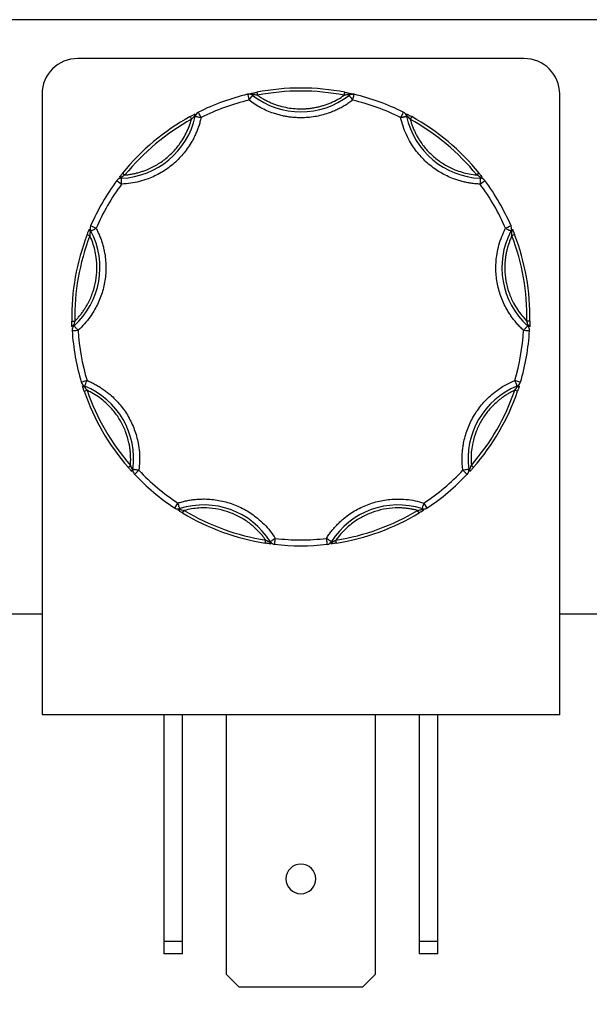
# Model space of a CAD drawing. Header units: inches. Extents: x 0.5 to 21.5, y 0.5 to 16.5.
# Tile 7 of 19: x 4.6 to 5.6, y 13.2 to 14.9. Entities that reach past the tile are written whole.
import ezdxf

# ---------------------------------------------------------------- set-up
doc = ezdxf.new("R2010")
doc.units = ezdxf.units.IN
doc.header["$LTSCALE"] = 2
doc.header["$MEASUREMENT"] = 0
doc.layers.add('DIMENSIONS', color=140, linetype='Continuous', lineweight=25)
doc.styles.add('SLDTEXTSTYLE0', font='TXT', dxfattribs={"width": 0.7})
doc.dimstyles.new('SLDDIMSTYLE0', dxfattribs={"dimtxt": 0.169922, "dimasz": 0.26, "dimexe": 0, "dimexo": 0.0625, "dimgap": 0.04248, "dimtad": 0, "dimtih": 1, "dimtoh": 1, "dimrnd": 1e-09, "dimzin": 12, "dimdsep": 46, "dimtxsty": 'SLDTEXTSTYLE0', "dimsah": 1, "dimcen": 0.09, "dimadec": 0, "dimazin": 3, "dimtfac": 1, "dimtofl": 0, "dimtmove": 0, "dimatfit": 3, "dimfxl": 0, "dimfrac": 2, "dimtolj": 1, "dimtzin": 12, "dimarcsym": 0})

# ---------------------------------------------------------------- blocks, each defined once
blk = doc.blocks.new('_D_13')
at = {"layer": 'DIMENSIONS'}
for p, q in [((3.5018, 13.7502), (3.5018, 12.1855)), ((6.7268, 13.7502), (6.7268, 12.1855)), ((3.5018, 12.4355), (4.742, 12.4355)), ((4.9723, 12.4355), (4.9152, 12.4355)), ((4.9152, 12.4355), (4.9152, 12.1654)), ((5.4772, 12.4355), (5.5343, 12.4355)), ((5.5343, 12.4355), (5.5343, 12.1654)), ((6.7268, 12.4355), (5.7075, 12.4355)), ((4.9152, 12.1654), (4.9723, 12.1654)), ((5.5343, 12.1654), (5.4772, 12.1654))]:
    blk.add_line(p, q, dxfattribs=at)
for points in [[(3.5018, 12.4355), (3.7618, 12.3955), (3.7618, 12.4755)], [(6.7268, 12.4355), (6.4668, 12.4755), (6.4668, 12.3955)]]:
    blk.add_solid(points, dxfattribs=at)
at = {"layer": 'DIMENSIONS', "char_height": 0.16667, "attachment_point": 1, "style": 'SLDTEXTSTYLE0'}
for s, insert in [('3.23', (4.9723, 12.6884)), ('81.9', (4.9723, 12.3803))]:
    blk.add_mtext(s, dxfattribs=dict(at, insert=insert))

msp = doc.modelspace()

# ---------------------------------------------------------------- linework, layer by layer
for p, q in [((6.9268, 14.8502), (3.3018, 14.8502)), ((5.4878, 14.7849), (4.7378, 14.7849)), ((4.6778, 14.7249), (4.6778, 13.6809)), ((5.0389, 14.728), (5.0399, 14.7231)), ((5.1858, 14.7231), (5.1867, 14.728)), ((5.1938, 14.7228), (5.1929, 14.724)), ((5.5478, 13.6809), (5.5478, 14.7249)), ((4.9266, 14.6871), (4.929, 14.6827)), ((4.9353, 14.6877), (4.9339, 14.688)), ((5.2917, 14.688), (5.2903, 14.6877)), ((5.2991, 14.6871), (5.2966, 14.6827)), ((4.8133, 14.5921), (4.8172, 14.589)), ((5.4123, 14.5921), (5.4084, 14.589)), ((4.8112, 14.585), (4.8112, 14.5836)), ((5.4144, 14.5836), (5.4145, 14.585)), ((4.7599, 14.4947), (4.7586, 14.494)), ((5.467, 14.494), (5.4657, 14.4947)), ((4.7535, 14.4886), (4.7582, 14.4868)), ((5.4721, 14.4886), (5.4674, 14.4868)), ((4.7279, 14.343), (4.7329, 14.3431)), ((5.4977, 14.343), (5.4927, 14.3431)), ((4.7308, 14.3362), (4.7318, 14.3351)), ((5.4939, 14.3351), (5.4948, 14.3362)), ((4.7486, 14.2253), (4.7534, 14.2269)), ((4.7496, 14.234), (4.749, 14.2327)), ((5.477, 14.2253), (5.4723, 14.2269)), ((5.4766, 14.2327), (5.476, 14.234)), ((4.8225, 14.0972), (4.8263, 14.1005)), ((5.4031, 14.0972), (5.3993, 14.1005)), ((4.8292, 14.0939), (4.8306, 14.0937)), ((5.395, 14.0937), (5.3965, 14.0939)), ((4.9092, 14.0277), (4.9097, 14.0263)), ((4.9141, 14.0204), (4.9167, 14.0247)), ((5.3115, 14.0204), (5.3089, 14.0247)), ((5.316, 14.0263), (5.3164, 14.0277)), ((5.053, 13.9698), (5.0538, 13.9748)), ((5.0603, 13.9715), (5.0615, 13.9723)), ((5.1641, 13.9723), (5.1654, 13.9715)), ((5.1726, 13.9698), (5.1718, 13.9748)), ((4.6778, 13.8502), (4.6028, 13.8502)), ((5.6228, 13.8502), (5.5478, 13.8502)), ((5.5478, 13.6809), (4.6778, 13.6809)), ((4.8828, 13.6809), (4.8828, 13.3001)), ((4.9138, 13.3001), (4.9138, 13.6809)), ((4.9878, 13.2441), (4.9878, 13.6809)), ((5.2378, 13.6809), (5.2378, 13.2441)), ((5.3118, 13.6809), (5.3118, 13.3001)), ((5.3428, 13.3001), (5.3428, 13.6809)), ((4.8828, 13.3001), (4.9138, 13.3001)), ((4.8828, 13.3001), (4.8828, 13.2789)), ((4.9138, 13.2789), (4.9138, 13.3001)), ((5.3118, 13.3001), (5.3428, 13.3001)), ((5.3118, 13.3001), (5.3118, 13.2789)), ((5.3428, 13.2789), (5.3428, 13.3001)), ((4.9138, 13.2789), (4.8828, 13.2789)), ((5.3428, 13.2789), (5.3118, 13.2789)), ((5.009, 13.2229), (4.9878, 13.2441)), ((5.2378, 13.2441), (5.2166, 13.2229)), ((5.2166, 13.2229), (5.009, 13.2229))]:
    msp.add_line(p, q)
for centre, radius, start, end in [((4.7378, 14.7249), 0.06, 90, 180), ((5.4878, 14.7249), 0.06, 0, 90), ((5.1128, 14.3502), 0.385, 103.4347, 116.5653), ((5.0257, 14.7149), 0.01, 90, 103.4347), ((5.0296, 14.7227), 0.00332, 22.0827, 93.1115), ((5.1128, 14.3502), 0.385, 78.9319, 101.0681), ((5.196, 14.7227), 0.00332, 86.8885, 157.9173), ((5.1999, 14.7149), 0.01, 90, 127.6918), ((5.1999, 14.7149), 0.01, 76.5653, 90), ((5.1128, 14.3502), 0.385, 63.4347, 76.5653), ((5.1128, 14.8277), 0.1325, 232.3082, 307.6918), ((4.9371, 14.689), 0.00332, 126.8885, 197.9173), ((4.9451, 14.6856), 0.01, 116.5653, 167.6918), ((5.2805, 14.6856), 0.01, 12.3082, 63.4347), ((5.2885, 14.689), 0.00332, 342.0827, 53.1115), ((4.8059, 14.7159), 0.1325, 272.3082, 347.6918), ((5.1128, 14.3502), 0.385, 118.9319, 141.0681), ((5.4197, 14.7159), 0.1325, 192.3082, 267.6918), ((5.1128, 14.3502), 0.385, 38.9319, 61.0681), ((5.1128, 14.3502), 0.385, 143.4347, 156.5653), ((4.8116, 14.5736), 0.01, 92.3082, 143.4347), ((4.8096, 14.5821), 0.00332, 62.0827, 133.1115), ((5.414, 14.5736), 0.01, 36.5653, 87.6918), ((5.416, 14.5821), 0.00332, 46.8885, 117.9173), ((5.1128, 14.3502), 0.385, 23.4347, 36.5653), ((4.6426, 14.4331), 0.1325, 312.3082, 27.6918), ((4.7604, 14.4968), 0.00332, 166.8885, 237.9173), ((4.7687, 14.4993), 0.01, 156.5653, 207.6918), ((5.5831, 14.4331), 0.1325, 152.3082, 227.6918), ((5.4569, 14.4993), 0.01, 332.3082, 23.4347), ((5.4652, 14.4968), 0.00332, 302.0827, 13.1115), ((5.1128, 14.3502), 0.385, 158.9319, 181.0681), ((5.1128, 14.3502), 0.385, 358.9319, 21.0681), ((4.7315, 14.3329), 0.00332, 102.0827, 173.1115), ((4.7385, 14.3277), 0.01, 132.3082, 183.4347), ((5.1128, 14.3502), 0.385, 183.4347, 196.5653), ((5.1128, 14.3502), 0.385, 343.4347, 356.5653), ((5.4871, 14.3277), 0.01, 356.5653, 47.6918), ((5.4941, 14.3329), 0.00332, 6.8885, 77.9173), ((4.7534, 14.2432), 0.01, 196.5653, 247.6918), ((4.7486, 14.2359), 0.00332, 206.8885, 277.9173), ((4.6993, 14.1114), 0.1325, 352.3082, 67.6918), ((5.5263, 14.1114), 0.1325, 112.3082, 187.6918), ((5.4722, 14.2432), 0.01, 292.3082, 343.4347), ((5.477, 14.2359), 0.00332, 262.0827, 333.1115), ((5.1128, 14.3502), 0.385, 198.9319, 221.0681), ((5.1128, 14.3502), 0.385, 318.9319, 341.0681), ((4.8318, 14.0918), 0.00332, 142.0827, 213.1115), ((4.8405, 14.0923), 0.01, 172.3082, 223.4347), ((5.1128, 14.3502), 0.385, 223.4347, 236.5653), ((5.1128, 14.3502), 0.385, 303.4347, 316.5653), ((5.3851, 14.0923), 0.01, 316.5653, 7.6918), ((5.3938, 14.0918), 0.00332, 326.8885, 37.9173), ((4.9062, 14.0372), 0.01, 236.5653, 270), ((4.9495, 13.9015), 0.1325, 32.3082, 107.6918), ((5.2761, 13.9015), 0.1325, 72.3082, 147.6918), ((5.3194, 14.0372), 0.01, 270, 303.4347), ((4.9072, 14.0285), 0.00332, 246.8885, 317.9173), ((4.9062, 14.0372), 0.01, 270, 287.6918), ((5.1128, 14.3502), 0.385, 238.9319, 261.0681), ((5.1128, 14.3502), 0.385, 278.9319, 301.0681), ((5.3184, 14.0285), 0.00332, 222.0827, 293.1115), ((5.3194, 14.0372), 0.01, 252.3082, 270), ((5.0636, 13.9716), 0.00332, 182.0827, 253.1115), ((5.0699, 13.9776), 0.01, 212.3082, 263.4347), ((5.1128, 14.3502), 0.385, 263.4347, 276.5653), ((5.1557, 13.9776), 0.01, 276.5653, 327.6918), ((5.162, 13.9716), 0.00332, 286.8885, 357.9173), ((5.1128, 13.4049), 0.025, 0, 180), ((5.1128, 13.4049), 0.025, 180, 0)]:
    msp.add_arc(centre, radius, start, end)
for points, knots in [([(5.0234, 14.7246), (5.0239, 14.7248), (5.0248, 14.725), (5.0262, 14.7253), (5.0277, 14.7256), (5.0289, 14.7259), (5.0294, 14.726)], [0, 0, 0, 0, 0.2912416, 0.5002174, 0.7620959, 1, 1, 1, 1]), ([(5.0294, 14.726), (5.0299, 14.7261), (5.031, 14.7264), (5.0328, 14.7267), (5.0347, 14.7272), (5.0367, 14.7276), (5.0382, 14.7279), (5.0389, 14.728)], [0, 0, 0, 0, 0.188808, 0.379511, 0.575987, 0.781785, 1, 1, 1, 1]), ([(5.1867, 14.728), (5.1876, 14.7278), (5.1894, 14.7275), (5.1919, 14.7269), (5.1942, 14.7265), (5.1955, 14.7262), (5.1962, 14.726)], [0, 0, 0, 0, 0.270747, 0.52324, 0.763872, 1, 1, 1, 1]), ([(5.1929, 14.724), (5.1945, 14.7244), (5.1966, 14.7251), (5.1988, 14.7249), (5.1994, 14.7248)], [0, 0, 0, 0, 0.713331, 1, 1, 1, 1]), ([(5.1962, 14.726), (5.1968, 14.7259), (5.1979, 14.7256), (5.1994, 14.7253), (5.2008, 14.725), (5.2017, 14.7247), (5.2023, 14.7246)], [0, 0, 0, 0, 0.2361294, 0.4989929, 0.7125421, 1, 1, 1, 1]), ([(5.1128, 14.6852), (5.1102, 14.6852), (5.105, 14.6853), (5.0972, 14.6859), (5.0895, 14.687), (5.0818, 14.6885), (5.0742, 14.6904), (5.0655, 14.6931), (5.0558, 14.6969), (5.0453, 14.702), (5.0351, 14.7079), (5.0288, 14.7126), (5.0257, 14.7149)], [0, 0, 0, 0, 0.083729, 0.166966, 0.249962, 0.332971, 0.416246, 0.500037, 0.625413, 0.749962, 0.87454, 1, 1, 1, 1]), ([(5.0399, 14.7231), (5.0417, 14.7219), (5.0452, 14.7195), (5.0508, 14.7162), (5.0565, 14.7132), (5.0624, 14.7105), (5.0684, 14.7081), (5.0766, 14.7053), (5.0871, 14.7026), (5.0999, 14.7005), (5.1085, 14.7003), (5.1128, 14.7002)], [0, 0, 0, 0, 0.083669, 0.16692, 0.249971, 0.333036, 0.416334, 0.500079, 0.666948, 0.833009, 1, 1, 1, 1]), ([(5.1128, 14.7002), (5.115, 14.7002), (5.1193, 14.7003), (5.1258, 14.7008), (5.1322, 14.7016), (5.1385, 14.7027), (5.1448, 14.7042), (5.1531, 14.7066), (5.1633, 14.7103), (5.1749, 14.716), (5.1821, 14.7207), (5.1858, 14.7231)], [0, 0, 0, 0, 0.083669, 0.16692, 0.249971, 0.333036, 0.416334, 0.500079, 0.666948, 0.833009, 1, 1, 1, 1]), ([(5.1999, 14.7149), (5.1978, 14.7133), (5.1937, 14.7102), (5.1871, 14.706), (5.1803, 14.7021), (5.1734, 14.6986), (5.1662, 14.6955), (5.1576, 14.6923), (5.1476, 14.6893), (5.1362, 14.6869), (5.1245, 14.6854), (5.1167, 14.6853), (5.1128, 14.6852)], [0, 0, 0, 0, 0.083729, 0.166966, 0.249962, 0.332971, 0.416246, 0.500037, 0.625413, 0.749962, 0.87454, 1, 1, 1, 1]), ([(5.1938, 14.7228), (5.1938, 14.7228), (5.1939, 14.7227), (5.1942, 14.7223), (5.1947, 14.7216), (5.1955, 14.7206), (5.1965, 14.7193), (5.1976, 14.718), (5.1987, 14.7165), (5.1995, 14.7155), (5.1999, 14.7149)], [0, 0, 0, 0, 0.114557, 0.231129, 0.358009, 0.500013, 0.619613, 0.760007, 0.859275, 1, 1, 1, 1]), ([(4.9266, 14.6871), (4.9274, 14.6876), (4.929, 14.6884), (4.9312, 14.6896), (4.9333, 14.6908), (4.9345, 14.6914), (4.9351, 14.6917)], [0, 0, 0, 0, 0.270747, 0.52324, 0.763872, 1, 1, 1, 1]), ([(5.2905, 14.6917), (5.291, 14.6914), (5.292, 14.6909), (5.2936, 14.6901), (5.2953, 14.6892), (5.2971, 14.6882), (5.2984, 14.6875), (5.2991, 14.6871)], [0, 0, 0, 0, 0.188808, 0.379511, 0.575987, 0.781785, 1, 1, 1, 1]), ([(4.9451, 14.6856), (4.9445, 14.6831), (4.9434, 14.6782), (4.9411, 14.6709), (4.9386, 14.6638), (4.9356, 14.6568), (4.9323, 14.65), (4.9259, 14.6385), (4.9151, 14.6233), (4.8979, 14.6063), (4.8782, 14.5923), (4.859, 14.5832), (4.8417, 14.5777), (4.8268, 14.5746), (4.8167, 14.5739), (4.8116, 14.5736)], [0, 0, 0, 0, 0.0407122, 0.0811988, 0.1215751, 0.1619575, 0.2024623, 0.2432047, 0.371568, 0.5000423, 0.6284057, 0.75688, 0.838051, 0.9187806, 1, 1, 1, 1]), ([(4.8172, 14.589), (4.8193, 14.5892), (4.8235, 14.5896), (4.8297, 14.5906), (4.8359, 14.592), (4.842, 14.5936), (4.848, 14.5956), (4.8582, 14.5994), (4.872, 14.6063), (4.8882, 14.6179), (4.9024, 14.6318), (4.9128, 14.6459), (4.9202, 14.659), (4.9253, 14.6706), (4.9278, 14.6787), (4.929, 14.6827)], [0, 0, 0, 0, 0.040848, 0.081503, 0.122064, 0.162633, 0.203311, 0.244196, 0.372048, 0.500037, 0.627888, 0.755877, 0.837356, 0.918461, 1, 1, 1, 1]), ([(4.9353, 14.6877), (4.9354, 14.6877), (4.9354, 14.6877), (4.936, 14.6876), (4.9369, 14.6874), (4.9384, 14.687), (4.9411, 14.6864), (4.9436, 14.6859), (4.9451, 14.6856)], [0, 0, 0, 0, 0.12016, 0.243519, 0.370465, 0.50133, 0.711006, 1, 1, 1, 1]), ([(5.2805, 14.6856), (5.2812, 14.6857), (5.2824, 14.686), (5.2841, 14.6863), (5.2854, 14.6866), (5.2865, 14.6869), (5.2881, 14.6872), (5.2899, 14.6876), (5.2902, 14.6877), (5.2903, 14.6877)], [0, 0, 0, 0, 0.1260255, 0.23919, 0.3394345, 0.4267866, 0.5013303, 0.7576828, 1, 1, 1, 1]), ([(5.414, 14.5736), (5.4115, 14.5737), (5.4064, 14.574), (5.3989, 14.5749), (5.3914, 14.5762), (5.384, 14.5779), (5.3767, 14.58), (5.3643, 14.5843), (5.3475, 14.5923), (5.3277, 14.6063), (5.3106, 14.6233), (5.2983, 14.6406), (5.2899, 14.6567), (5.2842, 14.6708), (5.2817, 14.6806), (5.2805, 14.6856)], [0, 0, 0, 0, 0.040712, 0.081199, 0.121575, 0.161957, 0.202462, 0.243205, 0.371568, 0.500042, 0.628406, 0.75688, 0.838051, 0.918781, 1, 1, 1, 1]), ([(5.2966, 14.6827), (5.2972, 14.6807), (5.2984, 14.6766), (5.3005, 14.6707), (5.3029, 14.6648), (5.3055, 14.6591), (5.3085, 14.6535), (5.314, 14.6442), (5.3232, 14.6318), (5.3375, 14.6179), (5.3537, 14.6063), (5.3694, 14.5984), (5.3836, 14.5935), (5.3959, 14.5904), (5.4042, 14.5894), (5.4084, 14.589)], [0, 0, 0, 0, 0.040848, 0.081503, 0.122064, 0.162633, 0.203311, 0.244196, 0.372048, 0.500037, 0.627888, 0.755877, 0.837356, 0.918461, 1, 1, 1, 1]), ([(4.8073, 14.5845), (4.8077, 14.5849), (4.8083, 14.5858), (4.8094, 14.5872), (4.8106, 14.5887), (4.8119, 14.5904), (4.8129, 14.5915), (4.8133, 14.5921)], [0, 0, 0, 0, 0.188808, 0.379511, 0.575987, 0.781785, 1, 1, 1, 1]), ([(5.4123, 14.5921), (5.4129, 14.5914), (5.414, 14.59), (5.4156, 14.5879), (5.4171, 14.5861), (5.4179, 14.585), (5.4183, 14.5845)], [0, 0, 0, 0, 0.270747, 0.52324, 0.763872, 1, 1, 1, 1]), ([(4.8116, 14.5736), (4.8116, 14.5742), (4.8115, 14.5753), (4.8115, 14.5769), (4.8114, 14.5781), (4.8114, 14.5792), (4.8114, 14.58), (4.8113, 14.5814), (4.8113, 14.5827), (4.8112, 14.5834), (4.8112, 14.5835), (4.8112, 14.5835), (4.8112, 14.5836)], [0, 0, 0, 0, 0.114918, 0.21727, 0.307043, 0.384227, 0.448816, 0.500807, 0.759662, 0.883263, 0.942597, 1, 1, 1, 1]), ([(5.4144, 14.5836), (5.4144, 14.5835), (5.4144, 14.5835), (5.4144, 14.5834), (5.4144, 14.5827), (5.4143, 14.581), (5.4142, 14.5778), (5.4141, 14.5752), (5.414, 14.5736)], [0, 0, 0, 0, 0.057591, 0.117121, 0.241129, 0.500835, 0.694534, 1, 1, 1, 1]), ([(4.7687, 14.4993), (4.7699, 14.497), (4.7722, 14.4925), (4.7751, 14.4855), (4.7778, 14.4784), (4.78, 14.4712), (4.7818, 14.4638), (4.7843, 14.4509), (4.7858, 14.4323), (4.7836, 14.4082), (4.7774, 14.3848), (4.7686, 14.3656), (4.7588, 14.3502), (4.7494, 14.3383), (4.7421, 14.3312), (4.7385, 14.3277)], [0, 0, 0, 0, 0.040712, 0.081199, 0.121575, 0.161957, 0.202462, 0.243205, 0.371568, 0.500042, 0.628406, 0.75688, 0.838051, 0.918781, 1, 1, 1, 1]), ([(4.7535, 14.4886), (4.7539, 14.4894), (4.7545, 14.4911), (4.7555, 14.4935), (4.7564, 14.4957), (4.7569, 14.4969), (4.7571, 14.4975)], [0, 0, 0, 0, 0.270747, 0.52324, 0.763872, 1, 1, 1, 1]), ([(4.7599, 14.4947), (4.7599, 14.4947), (4.76, 14.4947), (4.7605, 14.495), (4.7613, 14.4954), (4.7627, 14.4961), (4.7651, 14.4974), (4.7674, 14.4986), (4.7687, 14.4993)], [0, 0, 0, 0, 0.11982, 0.242008, 0.368625, 0.501337, 0.709372, 1, 1, 1, 1]), ([(5.4871, 14.3277), (5.4853, 14.3294), (5.4816, 14.3329), (5.4764, 14.3385), (5.4715, 14.3443), (5.467, 14.3503), (5.4627, 14.3566), (5.456, 14.3679), (5.4482, 14.3848), (5.4421, 14.4082), (5.4399, 14.4323), (5.4416, 14.4534), (5.4455, 14.4712), (5.4502, 14.4856), (5.4547, 14.4947), (5.4569, 14.4993)], [0, 0, 0, 0, 0.040712, 0.081199, 0.121575, 0.161957, 0.202462, 0.243205, 0.371568, 0.500042, 0.628406, 0.75688, 0.838051, 0.918781, 1, 1, 1, 1]), ([(5.4569, 14.4993), (5.4575, 14.499), (5.4586, 14.4984), (5.4601, 14.4976), (5.4614, 14.497), (5.4624, 14.4964), (5.4638, 14.4957), (5.4654, 14.4949), (5.4656, 14.4947), (5.4657, 14.4947)], [0, 0, 0, 0, 0.127074, 0.240811, 0.340983, 0.427706, 0.501333, 0.759176, 1, 1, 1, 1]), ([(5.4685, 14.4975), (5.4687, 14.4971), (5.4691, 14.4961), (5.4698, 14.4944), (5.4705, 14.4926), (5.4713, 14.4906), (5.4718, 14.4893), (5.4721, 14.4886)], [0, 0, 0, 0, 0.188808, 0.379511, 0.575987, 0.781785, 1, 1, 1, 1]), ([(4.7329, 14.3431), (4.7343, 14.3446), (4.7373, 14.3476), (4.7414, 14.3524), (4.7453, 14.3574), (4.7489, 14.3626), (4.7522, 14.3679), (4.7575, 14.3774), (4.7637, 14.3915), (4.7686, 14.4108), (4.7706, 14.4307), (4.7695, 14.4482), (4.7667, 14.463), (4.7632, 14.4751), (4.7599, 14.4829), (4.7582, 14.4868)], [0, 0, 0, 0, 0.040848, 0.081503, 0.122064, 0.162633, 0.203311, 0.244196, 0.372048, 0.500037, 0.627888, 0.755877, 0.837356, 0.918461, 1, 1, 1, 1]), ([(5.4674, 14.4868), (5.4665, 14.4848), (5.4648, 14.481), (5.4626, 14.4751), (5.4607, 14.4691), (5.4591, 14.463), (5.4577, 14.4568), (5.456, 14.4461), (5.455, 14.4307), (5.457, 14.4109), (5.4619, 14.3915), (5.4689, 14.3755), (5.4766, 14.3625), (5.4841, 14.3523), (5.4899, 14.3462), (5.4927, 14.3431)], [0, 0, 0, 0, 0.040848, 0.081503, 0.122064, 0.162633, 0.203311, 0.244196, 0.372048, 0.500037, 0.627888, 0.755877, 0.837356, 0.918461, 1, 1, 1, 1]), ([(4.7282, 14.3333), (4.7282, 14.3338), (4.7281, 14.3349), (4.728, 14.3367), (4.728, 14.3387), (4.7279, 14.3408), (4.7279, 14.3422), (4.7279, 14.343)], [0, 0, 0, 0, 0.188808, 0.379511, 0.575987, 0.781785, 1, 1, 1, 1]), ([(5.4977, 14.343), (5.4977, 14.3421), (5.4977, 14.3403), (5.4976, 14.3377), (5.4975, 14.3353), (5.4975, 14.334), (5.4974, 14.3333)], [0, 0, 0, 0, 0.2707474, 0.5232404, 0.7638719, 1, 1, 1, 1]), ([(4.7385, 14.3277), (4.7381, 14.3281), (4.7375, 14.3288), (4.7367, 14.3297), (4.7357, 14.3307), (4.7347, 14.3318), (4.7333, 14.3334), (4.732, 14.3348), (4.7318, 14.335), (4.7318, 14.3351)], [0, 0, 0, 0, 0.098586, 0.178829, 0.240739, 0.380655, 0.50131, 0.765962, 1, 1, 1, 1]), ([(5.4939, 14.3351), (5.4938, 14.3351), (5.4938, 14.335), (5.4934, 14.3346), (5.4928, 14.334), (5.492, 14.333), (5.4909, 14.3318), (5.4898, 14.3306), (5.4885, 14.3292), (5.4876, 14.3282), (5.4871, 14.3277)], [0, 0, 0, 0, 0.116441, 0.234491, 0.360904, 0.500015, 0.620352, 0.760008, 0.859428, 1, 1, 1, 1]), ([(4.7496, 14.234), (4.7496, 14.234), (4.7496, 14.2341), (4.7499, 14.2348), (4.7507, 14.2366), (4.7518, 14.2393), (4.7527, 14.2417), (4.7531, 14.2427), (4.7534, 14.2432)], [0, 0, 0, 0, 0.114329, 0.240841, 0.50037, 0.795124, 0.879745, 1, 1, 1, 1]), ([(4.7534, 14.2432), (4.7557, 14.2422), (4.7604, 14.2403), (4.7671, 14.2368), (4.7737, 14.233), (4.7801, 14.2289), (4.7862, 14.2244), (4.7964, 14.2162), (4.8095, 14.2029), (4.8233, 14.183), (4.8336, 14.1611), (4.8392, 14.1407), (4.8416, 14.1227), (4.8421, 14.1075), (4.841, 14.0974), (4.8405, 14.0923)], [0, 0, 0, 0, 0.040712, 0.081199, 0.121575, 0.161957, 0.202462, 0.243205, 0.371568, 0.500042, 0.628406, 0.75688, 0.838051, 0.918781, 1, 1, 1, 1]), ([(5.3851, 14.0923), (5.3848, 14.0949), (5.3842, 14.0999), (5.3838, 14.1075), (5.3838, 14.1151), (5.3842, 14.1226), (5.385, 14.1302), (5.3871, 14.1431), (5.392, 14.1611), (5.4024, 14.183), (5.4161, 14.2029), (5.431, 14.218), (5.4454, 14.229), (5.4584, 14.2371), (5.4676, 14.2412), (5.4722, 14.2432)], [0, 0, 0, 0, 0.040712, 0.081199, 0.121575, 0.161957, 0.202462, 0.243205, 0.371568, 0.500042, 0.628406, 0.75688, 0.838051, 0.918781, 1, 1, 1, 1]), ([(5.4818, 14.2404), (5.4818, 14.2404), (5.4808, 14.2407), (5.4772, 14.2418), (5.4748, 14.2425), (5.4722, 14.2432)], [0, 0, 0, 0, 0.5, 0.5, 1, 1, 1, 1]), ([(5.4722, 14.2432), (5.4725, 14.2427), (5.4728, 14.2418), (5.4738, 14.2394), (5.475, 14.2366), (5.4757, 14.2348), (5.476, 14.2341), (5.476, 14.234), (5.476, 14.234)], [0, 0, 0, 0, 0.111803, 0.190688, 0.499452, 0.759073, 0.885608, 1, 1, 1, 1]), ([(4.7486, 14.2253), (4.7483, 14.2261), (4.7478, 14.2278), (4.747, 14.2303), (4.7462, 14.2325), (4.7458, 14.2338), (4.7456, 14.2344)], [0, 0, 0, 0, 0.270747, 0.52324, 0.763872, 1, 1, 1, 1]), ([(4.8263, 14.1005), (4.8265, 14.1026), (4.8268, 14.1068), (4.8268, 14.1132), (4.8266, 14.1195), (4.826, 14.1257), (4.8252, 14.132), (4.8231, 14.1426), (4.8188, 14.1574), (4.8101, 14.1754), (4.7989, 14.1919), (4.7868, 14.2046), (4.7752, 14.2141), (4.7647, 14.2212), (4.7571, 14.225), (4.7534, 14.2269)], [0, 0, 0, 0, 0.040848, 0.081503, 0.122064, 0.162633, 0.203311, 0.244196, 0.372048, 0.500037, 0.627888, 0.755877, 0.837356, 0.918461, 1, 1, 1, 1]), ([(5.4723, 14.2269), (5.4704, 14.2259), (5.4666, 14.2241), (5.4611, 14.221), (5.4557, 14.2176), (5.4506, 14.214), (5.4456, 14.2101), (5.4374, 14.2031), (5.4267, 14.1919), (5.4155, 14.1754), (5.4069, 14.1574), (5.4019, 14.1406), (5.3994, 14.1258), (5.3986, 14.1131), (5.3991, 14.1047), (5.3993, 14.1005)], [0, 0, 0, 0, 0.040848, 0.081503, 0.122064, 0.162633, 0.203311, 0.244196, 0.372048, 0.500037, 0.627888, 0.755877, 0.837356, 0.918461, 1, 1, 1, 1]), ([(5.48, 14.2344), (5.4799, 14.2339), (5.4795, 14.2329), (5.479, 14.2312), (5.4784, 14.2293), (5.4777, 14.2273), (5.4772, 14.226), (5.477, 14.2253)], [0, 0, 0, 0, 0.188808, 0.379511, 0.575987, 0.781785, 1, 1, 1, 1]), ([(4.829, 14.09), (4.8286, 14.0904), (4.8279, 14.0912), (4.8267, 14.0925), (4.8254, 14.094), (4.824, 14.0956), (4.823, 14.0967), (4.8225, 14.0972)], [0, 0, 0, 0, 0.188808, 0.379511, 0.575987, 0.781785, 1, 1, 1, 1]), ([(5.4031, 14.0972), (5.4025, 14.0965), (5.4013, 14.0952), (5.3996, 14.0933), (5.398, 14.0915), (5.3971, 14.0905), (5.3966, 14.09)], [0, 0, 0, 0, 0.270747, 0.52324, 0.763872, 1, 1, 1, 1]), ([(4.8405, 14.0923), (4.8399, 14.0924), (4.8386, 14.0926), (4.8369, 14.0928), (4.8355, 14.093), (4.8344, 14.0932), (4.8328, 14.0934), (4.831, 14.0936), (4.8307, 14.0937), (4.8306, 14.0937)], [0, 0, 0, 0, 0.12589, 0.238981, 0.339244, 0.426684, 0.50133, 0.757505, 1, 1, 1, 1]), ([(5.395, 14.0937), (5.395, 14.0937), (5.3949, 14.0937), (5.3944, 14.0936), (5.3935, 14.0935), (5.3919, 14.0933), (5.3892, 14.0929), (5.3866, 14.0925), (5.3851, 14.0923)], [0, 0, 0, 0, 0.12018, 0.243699, 0.370706, 0.501329, 0.711213, 1, 1, 1, 1]), ([(4.9062, 14.0372), (4.9086, 14.038), (4.9135, 14.0394), (4.9209, 14.0411), (4.9283, 14.0425), (4.9359, 14.0434), (4.9434, 14.0439), (4.9565, 14.0441), (4.9751, 14.0424), (4.9985, 14.036), (5.0204, 14.0259), (5.0379, 14.0138), (5.0513, 14.0016), (5.0614, 13.9902), (5.0671, 13.9818), (5.0699, 13.9776)], [0, 0, 0, 0, 0.040712, 0.081199, 0.121575, 0.161957, 0.202462, 0.243205, 0.371568, 0.500042, 0.628406, 0.75688, 0.838051, 0.918781, 1, 1, 1, 1]), ([(4.9092, 14.0277), (4.9092, 14.0277), (4.9092, 14.0278), (4.909, 14.0283), (4.9088, 14.0292), (4.9083, 14.0306), (4.9075, 14.0332), (4.9067, 14.0357), (4.9062, 14.0372)], [0, 0, 0, 0, 0.11095, 0.240698, 0.354877, 0.501414, 0.697173, 1, 1, 1, 1]), ([(5.0538, 13.9748), (5.0526, 13.9765), (5.0501, 13.9799), (5.0461, 13.9848), (5.0419, 13.9895), (5.0374, 13.9939), (5.0327, 13.9981), (5.0243, 14.005), (5.0114, 14.0135), (4.9933, 14.0217), (4.9741, 14.0271), (4.9567, 14.0291), (4.9416, 14.0289), (4.929, 14.0276), (4.9208, 14.0256), (4.9167, 14.0247)], [0, 0, 0, 0, 0.040848, 0.081503, 0.122064, 0.162633, 0.203311, 0.244196, 0.372048, 0.500037, 0.627888, 0.755877, 0.837356, 0.918461, 1, 1, 1, 1]), ([(5.1557, 13.9776), (5.1571, 13.9797), (5.1599, 13.984), (5.1644, 13.9901), (5.1693, 13.9959), (5.1745, 14.0014), (5.1799, 14.0067), (5.1898, 14.0153), (5.2052, 14.0259), (5.2272, 14.036), (5.2505, 14.0424), (5.2716, 14.0443), (5.2897, 14.0436), (5.3048, 14.0414), (5.3146, 14.0386), (5.3194, 14.0372)], [0, 0, 0, 0, 0.040712, 0.081199, 0.121575, 0.161957, 0.202462, 0.243205, 0.371568, 0.500042, 0.628406, 0.75688, 0.838051, 0.918781, 1, 1, 1, 1]), ([(5.3089, 14.0247), (5.3069, 14.0252), (5.3028, 14.0262), (5.2966, 14.0274), (5.2903, 14.0282), (5.284, 14.0288), (5.2777, 14.029), (5.2669, 14.0289), (5.2515, 14.0271), (5.2324, 14.0217), (5.2142, 14.0135), (5.1996, 14.0038), (5.1882, 13.994), (5.1794, 13.9849), (5.1743, 13.9782), (5.1718, 13.9748)], [0, 0, 0, 0, 0.040848, 0.081503, 0.122064, 0.162633, 0.203311, 0.244196, 0.372048, 0.500037, 0.627888, 0.755877, 0.837356, 0.918461, 1, 1, 1, 1]), ([(4.9141, 14.0204), (4.9133, 14.0209), (4.9118, 14.0218), (4.9096, 14.0232), (4.9076, 14.0244), (4.9065, 14.0251), (4.9059, 14.0255)], [0, 0, 0, 0, 0.270747, 0.52324, 0.763872, 1, 1, 1, 1]), ([(5.3197, 14.0255), (5.3193, 14.0252), (5.3184, 14.0246), (5.3168, 14.0237), (5.3152, 14.0226), (5.3134, 14.0215), (5.3121, 14.0208), (5.3115, 14.0204)], [0, 0, 0, 0, 0.188808, 0.379511, 0.575987, 0.781785, 1, 1, 1, 1]), ([(5.0626, 13.9684), (5.0621, 13.9685), (5.061, 13.9687), (5.0592, 13.9689), (5.0573, 13.9692), (5.0552, 13.9695), (5.0538, 13.9697), (5.053, 13.9698)], [0, 0, 0, 0, 0.188808, 0.379511, 0.575987, 0.781785, 1, 1, 1, 1]), ([(5.0699, 13.9776), (5.0694, 13.9773), (5.0683, 13.9766), (5.0668, 13.9757), (5.0656, 13.9749), (5.0647, 13.9743), (5.0633, 13.9734), (5.0618, 13.9725), (5.0616, 13.9724), (5.0615, 13.9723)], [0, 0, 0, 0, 0.1276025, 0.2416276, 0.3417876, 0.4282145, 0.5013345, 0.7600505, 1, 1, 1, 1]), ([(5.0688, 13.9677), (5.0688, 13.9677), (5.0689, 13.9687), (5.0693, 13.9725), (5.0696, 13.975), (5.0699, 13.9776)], [0, 0, 0, 0, 0.5, 0.5, 1, 1, 1, 1]), ([(5.1557, 13.9776), (5.156, 13.975), (5.1563, 13.9725), (5.1567, 13.9687), (5.1568, 13.9677), (5.1568, 13.9677)], [0, 0, 0, 0, 0.5, 0.5, 1, 1, 1, 1]), ([(5.1641, 13.9723), (5.1641, 13.9723), (5.1641, 13.9723), (5.1636, 13.9726), (5.1628, 13.9731), (5.1615, 13.9739), (5.1592, 13.9754), (5.157, 13.9768), (5.1557, 13.9776)], [0, 0, 0, 0, 0.11953, 0.241123, 0.367647, 0.501341, 0.708539, 1, 1, 1, 1]), ([(5.1726, 13.9698), (5.1717, 13.9697), (5.1699, 13.9694), (5.1673, 13.969), (5.165, 13.9687), (5.1637, 13.9685), (5.163, 13.9684)], [0, 0, 0, 0, 0.270747, 0.52324, 0.763872, 1, 1, 1, 1])]:
    msp.add_open_spline(points, degree=3, knots=knots)
for points in [[(5.0234, 14.7246), (5.0234, 14.7246), (5.0244, 14.7203), (5.0257, 14.7149)], [(5.0318, 14.7228), (5.0301, 14.7242), (5.0279, 14.7249), (5.0257, 14.7249)], [(5.0399, 14.7231), (5.0372, 14.7234), (5.0346, 14.7237), (5.0327, 14.724)], [(5.1858, 14.7231), (5.1376, 14.7325), (5.088, 14.7325), (5.0399, 14.7231)], [(5.1929, 14.724), (5.191, 14.7237), (5.1884, 14.7234), (5.1858, 14.7231)], [(5.1999, 14.7149), (5.2012, 14.7203), (5.2023, 14.7246), (5.2023, 14.7246)], [(5.0257, 14.7149), (4.9978, 14.7082), (4.9708, 14.6984), (4.9451, 14.6856)], [(5.0257, 14.7149), (5.0291, 14.7193), (5.0318, 14.7228), (5.0318, 14.7228)], [(5.2805, 14.6856), (5.2549, 14.6984), (5.2278, 14.7082), (5.1999, 14.7149)], [(4.9451, 14.6856), (4.9426, 14.6905), (4.9406, 14.6945), (4.9406, 14.6945)], [(5.285, 14.6945), (5.285, 14.6945), (5.283, 14.6905), (5.2805, 14.6856)], [(4.929, 14.6827), (4.886, 14.659), (4.8481, 14.6271), (4.8172, 14.589)], [(4.9339, 14.688), (4.9326, 14.6866), (4.9308, 14.6847), (4.929, 14.6827)], [(5.2966, 14.6827), (5.2949, 14.6847), (5.2931, 14.6866), (5.2917, 14.688)], [(5.4084, 14.589), (5.3776, 14.6271), (5.3396, 14.659), (5.2966, 14.6827)], [(4.8036, 14.5795), (4.8036, 14.5795), (4.8072, 14.5769), (4.8116, 14.5736)], [(4.8172, 14.589), (4.815, 14.5875), (4.8128, 14.5861), (4.8112, 14.585)], [(5.4145, 14.585), (5.4128, 14.5861), (5.4106, 14.5875), (5.4084, 14.589)], [(5.414, 14.5736), (5.4184, 14.5769), (5.422, 14.5795), (5.422, 14.5795)], [(4.8116, 14.5736), (4.7945, 14.5505), (4.7801, 14.5256), (4.7687, 14.4993)], [(5.4569, 14.4993), (5.4455, 14.5256), (5.4311, 14.5505), (5.414, 14.5736)], [(4.7586, 14.494), (4.7585, 14.492), (4.7583, 14.4894), (4.7582, 14.4868)], [(4.7687, 14.4993), (4.7637, 14.5015), (4.7596, 14.5033), (4.7596, 14.5033)], [(5.4661, 14.5033), (5.4661, 14.5033), (5.4619, 14.5015), (5.4569, 14.4993)], [(5.4674, 14.4868), (5.4673, 14.4894), (5.4671, 14.492), (5.467, 14.494)], [(4.7582, 14.4868), (4.7406, 14.441), (4.732, 14.3922), (4.7329, 14.3431)], [(5.4927, 14.3431), (5.4937, 14.3922), (5.4851, 14.441), (5.4674, 14.4868)], [(4.7329, 14.3431), (4.7321, 14.3406), (4.7313, 14.3381), (4.7308, 14.3362)], [(5.4948, 14.3362), (5.4943, 14.3381), (5.4935, 14.3406), (5.4927, 14.3431)], [(4.7285, 14.3271), (4.7285, 14.3271), (4.733, 14.3274), (4.7385, 14.3277)], [(4.7385, 14.3277), (4.7402, 14.2991), (4.7452, 14.2707), (4.7534, 14.2432)], [(5.4722, 14.2432), (5.4804, 14.2707), (5.4854, 14.2991), (5.4871, 14.3277)], [(5.4871, 14.3277), (5.4926, 14.3274), (5.4971, 14.3271), (5.4971, 14.3271)], [(4.7534, 14.2432), (4.7481, 14.2417), (4.7438, 14.2404), (4.7438, 14.2404)], [(4.749, 14.2327), (4.7502, 14.2311), (4.7518, 14.229), (4.7534, 14.2269)], [(4.7534, 14.2269), (4.7693, 14.1804), (4.7941, 14.1375), (4.8263, 14.1005)], [(5.3993, 14.1005), (5.4316, 14.1375), (5.4563, 14.1804), (5.4723, 14.2269)], [(5.4723, 14.2269), (5.4739, 14.229), (5.4754, 14.2311), (5.4766, 14.2327)], [(4.8263, 14.1005), (4.8273, 14.0981), (4.8284, 14.0957), (4.8292, 14.0939)], [(5.3965, 14.0939), (5.3973, 14.0957), (5.3983, 14.0981), (5.3993, 14.1005)], [(4.8332, 14.0855), (4.8332, 14.0855), (4.8365, 14.0885), (4.8405, 14.0923)], [(4.8405, 14.0923), (4.8602, 14.0715), (4.8823, 14.053), (4.9062, 14.0372)], [(5.3194, 14.0372), (5.3434, 14.053), (5.3654, 14.0715), (5.3851, 14.0923)], [(5.3851, 14.0923), (5.3891, 14.0885), (5.3924, 14.0855), (5.3924, 14.0855)], [(4.9062, 14.0372), (4.9032, 14.0326), (4.9007, 14.0289), (4.9007, 14.0289)], [(5.3194, 14.0372), (5.3178, 14.032), (5.3164, 14.0277), (5.3164, 14.0277)], [(5.3249, 14.0289), (5.3249, 14.0289), (5.3225, 14.0326), (5.3194, 14.0372)], [(4.9097, 14.0263), (4.9087, 14.0264), (4.9075, 14.0265), (4.9062, 14.0268)], [(4.9097, 14.0263), (4.9116, 14.0258), (4.9141, 14.0252), (4.9167, 14.0247)], [(4.9167, 14.0247), (4.9588, 13.9993), (5.0053, 13.9824), (5.0538, 13.9748)], [(5.1718, 13.9748), (5.2203, 13.9824), (5.2669, 13.9993), (5.3089, 14.0247)], [(5.3089, 14.0247), (5.3115, 14.0252), (5.314, 14.0258), (5.316, 14.0263)], [(5.3194, 14.0268), (5.3181, 14.0265), (5.317, 14.0264), (5.316, 14.0263)], [(5.0538, 13.9748), (5.0562, 13.9735), (5.0585, 13.9724), (5.0603, 13.9715)], [(5.0699, 13.9776), (5.0842, 13.976), (5.0985, 13.9752), (5.1128, 13.9752)], [(5.1128, 13.9752), (5.1271, 13.9752), (5.1414, 13.976), (5.1557, 13.9776)], [(5.1654, 13.9715), (5.1671, 13.9724), (5.1695, 13.9735), (5.1718, 13.9748)]]:
    msp.add_open_spline(points, degree=3)

# ---------------------------------------------------------------- dimensions: what is measured, and where the dimension line sits
at = {"layer": 'DIMENSIONS'}
dim = msp.add_linear_dim(base=(6.7268121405, 12.4354691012), p1=(3.5018121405, 13.8501620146), p2=(6.7268121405, 13.8501620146), dimstyle='SLDDIMSTYLE0', dxfattribs=at)
dim.commit()
dim.dimension.update_dxf_attribs({"geometry": '_D_13', "text_midpoint": (5.2247401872, 12.4354691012), "dimtype": 160})

doc.saveas('drawing.dxf')
